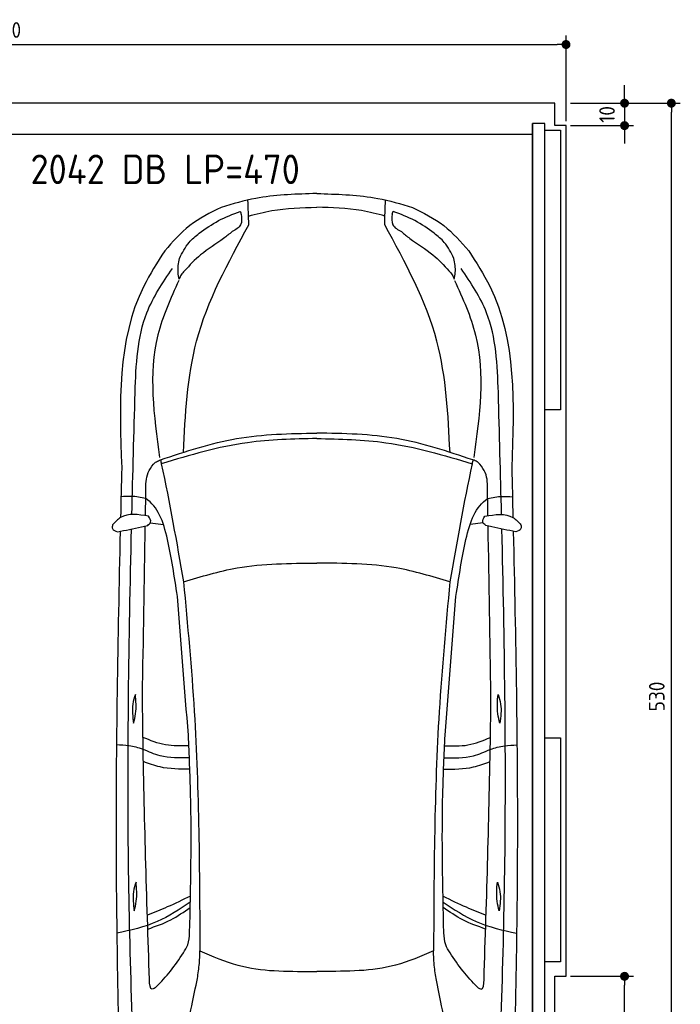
# Model space of a CAD drawing. Header units: millimetres. Extents: x -20 to 5511, y -1049 to 5673.
# Tile 3 of 3: x 2559 to 5511, y 1275 to 5673. Entities that reach past the tile are written whole.
import ezdxf

# ---------------------------------------------------------------- set-up
doc = ezdxf.new("R2010")
doc.units = ezdxf.units.MM
for name, color, linetype in [('4', 3, 'Continuous'), ('5', 3, 'Continuous'), ('Car', 10, 'Continuous')]:
    doc.layers.add(name, color=color, linetype=linetype)
doc.styles.get("Standard").update_dxf_attribs({"font": 'ISOCP.SHX'})
doc.dimstyles.new('GEN-ISO', dxfattribs={"dimscale": 20, "dimtxt": 3.5, "dimasz": 2, "dimexe": 2, "dimexo": 1, "dimgap": 1.5, "dimtad": 1, "dimdec": 1, "dimdsep": 46, "dimtxsty": 'Standard', "dimblk": 'PUNKT', "dimcen": 2, "dimclrd": 256, "dimclre": 256, "dimclrt": 2, "dimadec": 0, "dimazin": 0, "dimtp": 0.1, "dimtm": 0.1, "dimtfac": 0.71, "dimtdec": 1, "dimtmove": 2, "dimatfit": 3, "dimldrblk": 'PUNKT', "dimfxl": 0, "dimtolj": 1, "dimarcsym": 0})

# ---------------------------------------------------------------- blocks, each defined once
blk = doc.blocks.new('PUNKT')
at = {"layer": '4', "color": 0, "linetype": 'ByBlock'}
blk.add_line((-0.5, 0), (-1, 0), dxfattribs=at)
at = {"layer": '4', "color": 0, "linetype": 'ByBlock', "const_width": 0.5}
blk.add_lwpolyline([(-0.25, 0, 1), (0.25, 0, 1)], format="xyb", close=True, dxfattribs=at)
blk = doc.blocks.new('*D5')
at = {"layer": '5', "lineweight": -2}
for p, q in [((5020, 5300), (5510.6, 5300)), ((5470.6, 40), (5470.6, 5260)), ((4970, 0), (5510.6, 0))]:
    blk.add_line(p, q, dxfattribs=at)
at = {"layer": 'DEFPOINTS', "color": 0}
for p in [(5000, 5300), (5470.6, 5300), (4950, 0)]:
    blk.add_point(p, dxfattribs=at)
at = {"layer": '5', "lineweight": -2, "xscale": 40, "yscale": 40, "zscale": 40}
for p, rotation in [((5470.6, 5300), 90), ((5470.6, 0), 270)]:
    blk.add_blockref('PUNKT', p, dxfattribs=dict(at, rotation=rotation))
at = {"layer": '5', "color": 2, "insert": (5405.6, 2650), "char_height": 70, "attachment_point": 5, "rotation": 90}
blk.add_mtext('\\A1;530', dxfattribs=at)
blk = doc.blocks.new('*D6')
at = {"layer": '5', "lineweight": -2}
for p, q in [((5020, 1400), (5301.5, 1400)), ((5261.5, 40), (5261.5, 1360)), ((4970, 0), (5301.5, 0))]:
    blk.add_line(p, q, dxfattribs=at)
at = {"layer": 'DEFPOINTS', "color": 0}
for p in [(5000, 1400), (5261.5, 1400), (4950, 0)]:
    blk.add_point(p, dxfattribs=at)
at = {"layer": '5', "lineweight": -2, "xscale": 40, "yscale": 40, "zscale": 40}
for p, rotation in [((5261.5, 1400), 90), ((5261.5, 0), 270)]:
    blk.add_blockref('PUNKT', p, dxfattribs=dict(at, rotation=rotation))
at = {"layer": '5', "color": 2, "insert": (5196.5, 700), "char_height": 70, "attachment_point": 5, "rotation": 90}
blk.add_mtext('\\A1;140', dxfattribs=at)
blk = doc.blocks.new('*D3')
at = {"layer": '5', "lineweight": -2}
for p, q in [((5261.5, 5340), (5261.5, 5380)), ((5020, 5300), (5301.5, 5300)), ((5261.5, 5300), (5261.5, 5200)), ((5020, 5200), (5301.5, 5200)), ((5261.5, 5160), (5261.5, 5120))]:
    blk.add_line(p, q, dxfattribs=at)
at = {"layer": 'DEFPOINTS', "color": 0}
for p in [(5000, 5300), (5000, 5200), (5261.5, 5200)]:
    blk.add_point(p, dxfattribs=at)
at = {"layer": '5', "lineweight": -2, "xscale": 40, "yscale": 40, "zscale": 40}
for p, rotation in [((5261.5, 5300), 270), ((5261.5, 5200), 90)]:
    blk.add_blockref('PUNKT', p, dxfattribs=dict(at, rotation=rotation))
at = {"layer": '5', "color": 2, "insert": (5183.2, 5250), "char_height": 70, "attachment_point": 5, "rotation": 90}
blk.add_mtext('\\A1;10', dxfattribs=at)
blk = doc.blocks.new('*D4')
at = {"layer": '5', "lineweight": -2}
for p, q in [((0, 5220), (0, 5602.1)), ((5000, 5220), (5000, 5602.1)), ((40, 5562.1), (4960, 5562.1))]:
    blk.add_line(p, q, dxfattribs=at)
at = {"layer": 'DEFPOINTS', "color": 0}
for p in [(5000, 5562.1), (0, 5200), (5000, 5200)]:
    blk.add_point(p, dxfattribs=at)
at = {"layer": '5', "lineweight": -2, "xscale": 40, "yscale": 40, "zscale": 40, "rotation": 180}
blk.add_blockref('PUNKT', (0, 5562.1), dxfattribs=at)
at = {"layer": '5', "lineweight": -2, "xscale": 40, "yscale": 40, "zscale": 40}
blk.add_blockref('PUNKT', (5000, 5562.1), dxfattribs=at)
at = {"layer": '5', "color": 2, "insert": (2500, 5627.1), "char_height": 70, "attachment_point": 5}
blk.add_mtext('500', dxfattribs=at)

msp = doc.modelspace()

# ---------------------------------------------------------------- linework, layer by layer
msp.add_line((4850, 5160), (150, 5160))
msp.add_lwpolyline([(50, 5300), (50, 5200), (0, 5200), (0, 1400), (50, 1400), (50, 0), (4950, 0), (4950, 1400), (5000, 1400), (5000, 5200), (4950, 5200), (4950, 5300)], close=True)
for points in [[(150, 30), (4850, 30), (4850, 5210)], [(4905, 5210), (4850, 5210), (4850, 30), (4877.5, 30)], [(4905, 250), (4905, 5210)], [(4905, 5180), (4975, 5180), (4975, 3930), (4905, 3930)], [(4905, 2465), (4975, 2465), (4975, 1465), (4905, 1465)]]:
    msp.add_lwpolyline(points)
at = {"layer": 'Car'}
for p, q in [((3886.34, 4896.25), (3868.42, 4895.9)), ((3886.34, 4896.25), (3904.27, 4895.9)), ((3142.63, 3425.15), (3201.2, 3418.78)), ((4630.01, 3425.13), (4571.44, 3418.76)), ((3863.46, 1422.14), (3886.29, 1422.15)), ((3909.13, 1422.14), (3886.29, 1422.15))]:
    msp.add_line(p, q, dxfattribs=at)
for points in [[(3868.42, 4895.9), (3613.95, 4874.75), (3459.06, 4834.7)], [(3904.27, 4895.9), (4158.73, 4874.74), (4313.62, 4834.69)], [(3582.79, 4757.14), (3579.04, 4867.38)], [(4189.89, 4757.13), (4193.64, 4867.38)], [(3459.06, 4834.7), (3318.99, 4753.28), (3207.32, 4640.57)], [(3361.05, 4718.76), (3447.93, 4775.5), (3544.89, 4816.26)], [(3548.91, 4804.98), (3546.2, 4756.57), (3508.32, 4726.44)], [(3548.91, 4804.98), (3546.96, 4813.56), (3544.89, 4816.26)], [(3581.47, 4795.97), (3685.84, 4820.27), (3886.34, 4835.12)], [(4191.22, 4795.96), (4086.85, 4820.27), (3886.34, 4835.12)], [(4223.78, 4804.97), (4226.48, 4756.56), (4264.36, 4726.43)], [(4223.78, 4804.97), (4225.72, 4813.55), (4227.8, 4816.25)], [(4411.63, 4718.74), (4324.76, 4775.48), (4227.8, 4816.25)], [(4313.62, 4834.69), (4453.69, 4753.26), (4565.36, 4640.55)], [(3290.92, 3740.35), (3349.74, 4236.66), (3582.79, 4757.14)], [(4481.73, 3740.34), (4422.93, 4236.65), (4189.89, 4757.13)], [(3273.44, 4606.97), (3316.28, 4678.11), (3361.05, 4718.76)], [(3508.32, 4726.44), (3470.61, 4695.66), (3367.46, 4622.29), (3295.74, 4550.91)], [(4264.36, 4726.43), (4302.08, 4695.65), (4405.22, 4622.28), (4476.93, 4550.89)], [(4499.24, 4606.96), (4456.4, 4678.09), (4411.63, 4718.74)], [(3207.32, 4640.57), (3113.38, 4482.08), (3015.04, 3671.57)], [(4565.36, 4640.55), (4659.3, 4482.05), (4757.61, 3671.54)], [(3272.53, 4514.5), (3267.14, 4543.8), (3273.44, 4606.97)], [(4500.14, 4514.48), (4505.54, 4543.79), (4499.24, 4606.96)], [(3074.92, 4008.14), (3127.47, 4363.85), (3241.35, 4561.81)], [(3295.74, 4550.91), (3280.78, 4532.88), (3272.53, 4514.5)], [(4476.93, 4550.89), (4491.9, 4532.86), (4500.14, 4514.48)], [(4697.74, 4008.12), (4645.2, 4363.83), (4531.32, 4561.79)], [(3270.37, 4508.07), (3176.85, 4264.6), (3184.31, 3717.8)], [(4502.31, 4508.05), (4595.82, 4264.58), (4588.34, 3717.78)], [(3188.48, 3706.65), (3528.6, 3801.74), (3886.33, 3826.58)], [(4584.17, 3706.63), (4244.05, 3801.73), (3886.33, 3826.58)], [(3886.33, 3802.05), (3576.97, 3783.56), (3192.12, 3689.71)], [(3886.33, 3802.05), (4195.68, 3783.55), (4580.53, 3689.69)], [(3156.91, 3687.32), (3169.98, 3698.74), (3188.48, 3706.65)], [(3188.48, 3706.65), (3192.12, 3689.71), (3291.26, 3162.01)], [(4584.17, 3706.63), (4580.53, 3689.69), (4481.37, 3161.99)], [(4615.74, 3687.29), (4602.68, 3698.72), (4584.17, 3706.63)], [(3123.15, 3566.7), (3133.5, 3649.69), (3156.91, 3687.32)], [(4649.5, 3566.68), (4639.15, 3649.67), (4615.74, 3687.29)], [(3122.61, 3534.2), (3057.53, 3543.71), (3011.99, 3541.69)], [(4650.04, 3534.18), (4715.12, 3543.68), (4760.66, 3541.67)], [(3135.33, 3455.39), (3009.84, 3449.14), (2973.93, 3416.05)], [(3131.43, 3414.37), (3144.27, 3428.44), (3135.33, 3455.39)], [(4641.21, 3414.35), (4628.38, 3428.42), (4637.32, 3455.37)], [(4637.32, 3455.37), (4762.81, 3449.11), (4798.72, 3416.02)], [(2973.93, 3416.05), (2973.93, 3399.85), (2996.15, 3385.05)], [(2996.15, 3385.05), (3103.74, 3408.12), (3131.43, 3414.37)], [(4776.5, 3385.02), (4668.91, 3408.1), (4641.21, 3414.35)], [(4798.72, 3416.02), (4798.72, 3399.82), (4776.5, 3385.02)], [(3291.26, 3162.01), (3530.7, 3224), (3886.32, 3245.38)], [(4481.37, 3161.99), (4241.94, 3223.99), (3886.32, 3245.38)], [(3291.26, 3162.01), (3339.17, 2582.37), (3364.26, 1513.35)], [(4481.37, 3161.99), (4433.45, 2582.36), (4408.33, 1513.33)], [(3312.91, 2477.78), (3264.28, 3097.13)], [(4459.71, 2477.76), (4508.36, 3097.11)], [(3076.41, 2659.21), (3064.83, 2615.99), (3068.29, 2530.7)], [(3068.29, 2530.7), (3077.29, 2573.15), (3076.41, 2659.21)], [(3138.89, 1385.14), (3110, 2483.21), (3107.8, 2649.39)], [(4633.7, 1385.12), (4662.62, 2483.19), (4664.82, 2649.37)], [(4704.33, 2530.67), (4695.33, 2573.13), (4696.21, 2659.19)], [(4696.21, 2659.19), (4707.79, 2615.97), (4704.33, 2530.67)], [(3315.07, 2429.63), (3210.67, 2433.7), (3110.24, 2467.12)], [(3318.46, 1594.53), (3322.96, 2215.7), (3312.91, 2477.78)], [(4454.13, 1594.51), (4449.65, 2215.68), (4459.71, 2477.76)], [(4457.55, 2429.61), (4561.95, 2433.68), (4662.37, 2467.1)], [(3111.11, 2413.65), (3047.42, 2430.07), (2991.7, 2433.33)], [(4661.5, 2413.63), (4725.2, 2430.05), (4780.92, 2433.3)], [(3317.4, 2376.02), (3186.38, 2384.84), (3111.11, 2413.65)], [(4455.22, 2376), (4586.23, 2384.82), (4661.5, 2413.63)], [(3319.44, 2325.35), (3186.2, 2335), (3112.08, 2359.13)], [(4453.17, 2325.34), (4586.41, 2334.98), (4660.53, 2359.11)], [(3079.3, 1821.1), (3067.72, 1777.88), (3071.18, 1692.58)], [(3071.18, 1692.58), (3080.18, 1735.04), (3079.3, 1821.1)], [(4701.42, 1692.56), (4692.42, 1735.01), (4693.3, 1821.07)], [(4693.3, 1821.07), (4704.88, 1777.85), (4701.42, 1692.56)], [(3321.55, 1731.75), (3173.23, 1644.13), (2993.29, 1592.71)], [(3322.08, 1757.76), (3218.57, 1709.67), (3129.81, 1672.52)], [(4450.52, 1757.74), (4554.03, 1709.65), (4642.79, 1672.5)], [(4451.05, 1731.74), (4599.36, 1644.11), (4779.3, 1592.69)], [(3131.72, 1611.04), (3234.18, 1652.42), (3321.04, 1707.66)], [(4640.88, 1611.02), (4538.42, 1652.4), (4451.56, 1707.64)], [(3290.82, 1504.52), (3309.89, 1540.46), (3318.46, 1594.53)], [(4481.77, 1504.51), (4462.7, 1540.44), (4454.13, 1594.51)], [(3353.28, 1390.19), (3361.98, 1457.83), (3364.26, 1513.35)], [(3364.26, 1513.35), (3534.31, 1449.67), (3863.46, 1422.14)], [(4408.33, 1513.33), (4238.28, 1449.66), (3909.13, 1422.14)], [(4419.31, 1390.17), (4410.61, 1457.82), (4408.33, 1513.33)], [(3169.5, 1352.69), (3151.16, 1342.49), (3138.89, 1385.14)], [(3263.04, 963.72), (3328.18, 1268.74), (3353.28, 1390.19)], [(4509.53, 963.7), (4444.4, 1268.73), (4419.31, 1390.17)], [(4603.09, 1352.67), (4621.42, 1342.47), (4633.7, 1385.12)]]:
    msp.add_spline(points, degree=3, dxfattribs=at)
for points in [[(3060.62, 3462.81), (3065.06, 3644.59), (3069.99, 3826.36), (3074.92, 4008.14)], [(4712.03, 3462.79), (4707.59, 3644.56), (4702.67, 3826.34), (4697.74, 4008.12)], [(3015.04, 3671.57), (3013.29, 3597.42), (3011.55, 3523.28), (3009.84, 3449.14)], [(4757.61, 3671.54), (4759.36, 3597.4), (4761.1, 3523.26), (4762.81, 3449.11)], [(3121.32, 3457.62), (3121.93, 3493.98), (3122.54, 3530.34), (3123.15, 3566.7)], [(4651.32, 3457.6), (4650.71, 3493.96), (4650.11, 3530.32), (4649.5, 3566.68)], [(3107.8, 2649.39), (3112.05, 2903.56), (3116.31, 3157.74), (3120.56, 3411.91)], [(4664.82, 2649.37), (4660.58, 2903.54), (4656.33, 3157.71), (4652.09, 3411.89)]]:
    msp.add_open_spline(points, degree=3, dxfattribs=at)
for points, knots in [([(3264.28, 3097.13), (3250.6, 3186.6), (3221.66, 3375.94), (3177.41, 3498.13), (3122.61, 3534.2)], [0, 0, 0, 0, 271.1433691, 573.8124327, 573.8124327, 573.8124327, 573.8124327]), ([(4508.36, 3097.11), (4522.04, 3186.58), (4550.99, 3375.93), (4595.24, 3498.11), (4650.04, 3534.18)], [0, 0, 0, 0, 271.1433691, 573.8124327, 573.8124327, 573.8124327, 573.8124327]), ([(3008.42, 3387.63), (2997.5, 2908.55), (2980.43, 2012.99), (3001.46, 1117.48), (3011.24, 701.02)], [283.9698587, 283.9698587, 283.9698587, 283.9698587, 1721.3370464, 2970.9050259, 2970.9050259, 2970.9050259, 2970.9050259]), ([(3082.78, 618), (3066.91, 1049), (3032.79, 1975.59), (3047.27, 2902.54), (3059.06, 3398.36)], [0, 0, 0, 0, 1293.6136458, 2781.0913078, 2781.0913078, 2781.0913078, 2781.0913078]), ([(4689.79, 617.97), (4705.67, 1048.98), (4739.81, 1975.57), (4725.36, 2902.52), (4713.58, 3398.33)], [0, 0, 0, 0, 1293.6136458, 2781.0913078, 2781.0913078, 2781.0913078, 2781.0913078]), ([(4764.22, 3387.6), (4775.13, 2908.52), (4792.17, 2012.97), (4771.12, 1117.46), (4761.33, 701)], [283.9698587, 283.9698587, 283.9698587, 283.9698587, 1721.3370464, 2970.9050259, 2970.9050259, 2970.9050259, 2970.9050259]), ([(3169.5, 1352.69), (3191.42, 1375.63), (3235.37, 1423.39), (3272.05, 1477.05), (3290.82, 1504.52)], [34.3542142, 34.3542142, 34.3542142, 34.3542142, 129.366936, 229.0092112, 229.0092112, 229.0092112, 229.0092112]), ([(4603.09, 1352.67), (4581.17, 1375.61), (4537.22, 1423.38), (4500.54, 1477.04), (4481.77, 1504.51)], [34.3542142, 34.3542142, 34.3542142, 34.3542142, 129.366936, 229.0092112, 229.0092112, 229.0092112, 229.0092112])]:
    msp.add_open_spline(points, degree=3, knots=knots, dxfattribs=at)

# ---------------------------------------------------------------- texts
msp.add_text('2042 DB LP=470', height=132).set_placement((2607.49, 4938.68))

# ---------------------------------------------------------------- dimensions: what is measured, and where the dimension line sits
at = {"layer": '5'}
dim = msp.add_linear_dim(base=(5000, 5562.06), p1=(0, 5200), p2=(5000, 5200), dimstyle='GEN-ISO', override={"dimlfac": 0.1, "dimtolj": 0}, dxfattribs=at)
dim.commit()
dim.dimension.update_dxf_attribs({"geometry": '*D4', "text_midpoint": (2500, 5627.06)})
dim = msp.add_linear_dim(base=(5261.5, 5200), p1=(5000, 5300), p2=(5000, 5200), angle=90, dimstyle='GEN-ISO', override={"dimlfac": 0.1}, dxfattribs=at)
dim.commit()
dim.dimension.update_dxf_attribs({"geometry": '*D3', "text_midpoint": (5183.21, 5250), "dimtype": 160})
for base, p2, picture, middle in [((5470.6, 5300), (5000, 5300), '*D5', (5405.6, 2650)), ((5261.5, 1400), (5000, 1400), '*D6', (5196.5, 700))]:
    dim = msp.add_linear_dim(base=base, p1=(4950, 0), p2=p2, angle=270, dimstyle='GEN-ISO', override={"dimlfac": 0.1}, dxfattribs=at)
    dim.commit()
    dim.dimension.update_dxf_attribs({"geometry": picture, "text_midpoint": middle})

doc.saveas('drawing.dxf')
